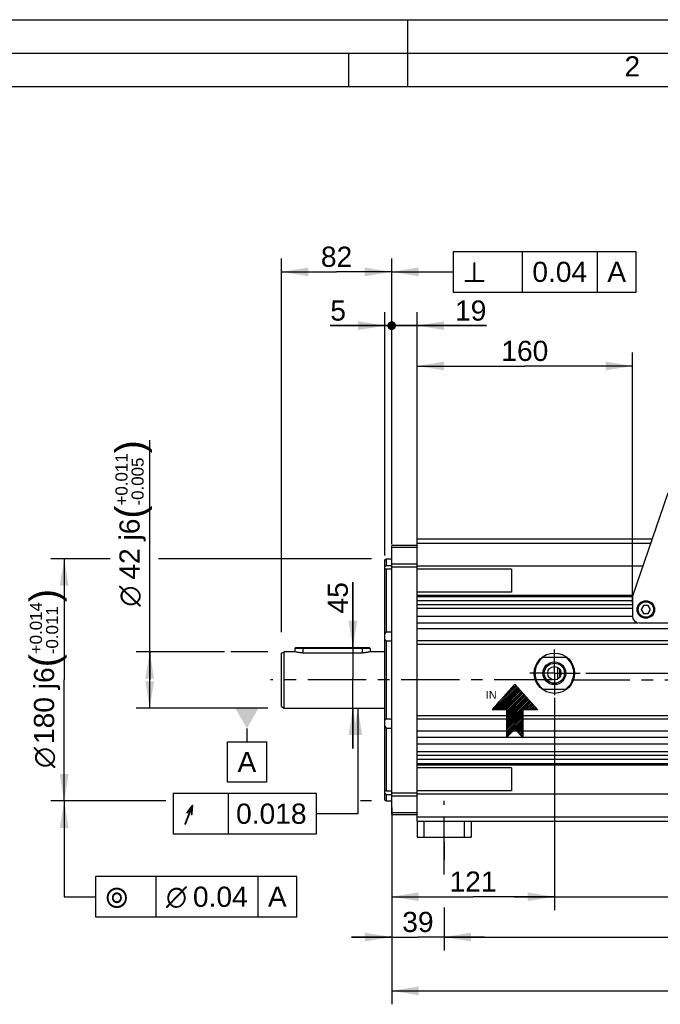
# Model space of a CAD drawing. Header units: millimetres. Extents: x -134 to 420, y 0 to 297.
# Tile 24 of 57: x 72 to 168, y 151 to 297. Entities that reach past the tile are written whole.
import ezdxf
from ezdxf.enums import TextEntityAlignment as Align

# ---------------------------------------------------------------- set-up
doc = ezdxf.new("R2010")
doc.units = ezdxf.units.MM
doc.header["$LTSCALE"] = 23.1
doc.linetypes.add('CENTER', pattern=[0.6, 0.375, -0.075, 0.075, -0.075])
doc.layers.get('0').update_dxf_attribs({"linetype": 'CONTINUOUS'})
for name, color, linetype in [('AXIS', 7, 'CONTINUOUS'), ('COMPONENTS', 7, 'CONTINUOUS'), ('CUT', 7, 'CONTINUOUS'), ('DETAIL', 7, 'CONTINUOUS'), ('DIMENSION', 7, 'CONTINUOUS'), ('DPLANE', 7, 'CONTINUOUS'), ('GTOL', 7, 'CONTINUOUS'), ('PROTRUSION', 7, 'CONTINUOUS')]:
    doc.layers.add(name, color=color, linetype=linetype)
doc.styles.get("Standard").update_dxf_attribs({"font": 'arial.ttf'})
doc.styles.add('TEXTSTYLE_11', font='arial.ttf')
doc.styles.add('TEXTSTYLE_2', font='arial.ttf')
doc.styles.add('TEXTSTYLE_3', font='arial.ttf')
doc.styles.add('TEXTSTYLE_4', font='gdt')
doc.dimstyles.new('DIMSTYLE_1', dxfattribs={"dimtxt": 3, "dimasz": 4, "dimexe": 0.18, "dimexo": 0.0625, "dimgap": 0.09, "dimtad": 1, "dimlfac": 5, "dimdsep": 46, "dimtxsty": 'STANDARD', "dimblk": '_FILLED', "dimblk1": '_FILLED', "dimblk2": '_FILLED', "dimcen": 0.09, "dimadec": 0, "dimazin": 0, "dimtp": 0.3, "dimtm": 0.3, "dimtfac": 1, "dimtofl": 0, "dimtmove": 0, "dimatfit": 3, "dimldrblk": '_FILLED', "dimfxl": 1, "dimtolj": 1, "dimarcsym": 0})
doc.dimstyles.new('DIMSTYLE_10', dxfattribs={"dimtxt": 3, "dimasz": 4, "dimexe": 0.18, "dimexo": 0.0625, "dimgap": 0.09, "dimtad": 1, "dimdec": 3, "dimlfac": 5, "dimdsep": 46, "dimtxsty": 'STANDARD', "dimblk": '_FILLED', "dimblk1": '_FILLED', "dimblk2": '_FILLED', "dimcen": 0.09, "dimadec": 0, "dimazin": 0, "dimtp": 0.2, "dimtm": 0.2, "dimtfac": 1, "dimtdec": 3, "dimtofl": 0, "dimtmove": 0, "dimatfit": 3, "dimldrblk": '_FILLED', "dimfxl": 1, "dimtolj": 1, "dimarcsym": 0})
doc.dimstyles.new('DIMSTYLE_11', dxfattribs={"dimtxt": 3, "dimasz": 4, "dimexe": 0.18, "dimexo": 0.0625, "dimgap": 0.09, "dimtad": 1, "dimdec": 3, "dimlfac": 5, "dimdsep": 46, "dimtxsty": 'STANDARD', "dimblk": '_FILLED', "dimblk1": '_FILLED', "dimblk2": '_FILLED', "dimcen": 0.09, "dimadec": 0, "dimazin": 0, "dimtp": 0.5, "dimtm": 0.5, "dimtfac": 1, "dimtdec": 3, "dimtofl": 0, "dimtmove": 0, "dimatfit": 3, "dimldrblk": '_FILLED', "dimfxl": 1, "dimtolj": 1, "dimarcsym": 0})
doc.dimstyles.new('DIMSTYLE_12', dxfattribs={"dimtxt": 3, "dimasz": 4, "dimexe": 0.18, "dimexo": 0.0625, "dimgap": 0.09, "dimtad": 1, "dimdec": 3, "dimlfac": 5, "dimdsep": 46, "dimtxsty": 'STANDARD', "dimblk": '_FILLED', "dimblk1": '_FILLED', "dimblk2": '_FILLED', "dimcen": 0.09, "dimadec": 0, "dimazin": 0, "dimtp": 0.8, "dimtm": 0.8, "dimtfac": 1, "dimtdec": 3, "dimtofl": 0, "dimtmove": 0, "dimatfit": 3, "dimldrblk": '_FILLED', "dimfxl": 1, "dimtolj": 1, "dimarcsym": 0})
doc.dimstyles.new('DIMSTYLE_13', dxfattribs={"dimtxt": 3, "dimasz": 4, "dimexe": 0.18, "dimexo": 0.0625, "dimgap": 0.09, "dimtad": 1, "dimdec": 3, "dimlfac": 5, "dimdsep": 46, "dimtxsty": 'STANDARD', "dimblk": '_FILLED', "dimblk1": '_FILLED', "dimblk2": '_FILLED', "dimcen": 0.09, "dimadec": 0, "dimazin": 0, "dimtp": 0.3, "dimtm": 0.3, "dimtfac": 1, "dimtdec": 3, "dimtofl": 0, "dimtmove": 0, "dimatfit": 3, "dimldrblk": '_FILLED', "dimfxl": 1, "dimtolj": 1, "dimarcsym": 0})
doc.dimstyles.new('DIMSTYLE_2', dxfattribs={"dimtxt": 3, "dimasz": 4, "dimexe": 0.18, "dimexo": 0.0625, "dimgap": 0.09, "dimtad": 1, "dimlfac": 5, "dimdsep": 46, "dimtxsty": 'STANDARD', "dimblk": '_FILLED', "dimblk1": '_FILLED', "dimblk2": '_FILLED', "dimcen": 0.09, "dimadec": 0, "dimazin": 0, "dimtp": 0.5, "dimtm": 0.5, "dimtfac": 1, "dimtofl": 0, "dimtmove": 0, "dimatfit": 3, "dimldrblk": '_FILLED', "dimfxl": 1, "dimtolj": 1, "dimarcsym": 0})
doc.dimstyles.new('DIMSTYLE_3', dxfattribs={"dimtxt": 3, "dimasz": 4, "dimexe": 0.18, "dimexo": 0.0625, "dimgap": 0.09, "dimtad": 1, "dimdec": 3, "dimlfac": 5, "dimdsep": 46, "dimtxsty": 'STANDARD', "dimblk": '_FILLED', "dimblk1": '_FILLED', "dimblk2": '_FILLED', "dimcen": 0.09, "dimadec": 0, "dimazin": 0, "dimtol": 1, "dimtp": 0.014, "dimtm": 0.011, "dimtfac": 0.6, "dimtdec": 3, "dimtofl": 0, "dimtmove": 0, "dimatfit": 3, "dimldrblk": '_FILLED', "dimfxl": 1, "dimtolj": 1, "dimarcsym": 0})
doc.dimstyles.new('DIMSTYLE_6', dxfattribs={"dimtxt": 3, "dimasz": 4, "dimexe": 0.18, "dimexo": 0.0625, "dimgap": 0.09, "dimtad": 1, "dimlfac": 5, "dimdsep": 46, "dimtxsty": 'STANDARD', "dimblk": '_FILLED', "dimblk1": '_FILLED', "dimblk2": '_FILLED', "dimcen": 0.09, "dimadec": 0, "dimazin": 0, "dimtp": 0.1, "dimtm": 0.1, "dimtfac": 1, "dimtofl": 0, "dimtmove": 0, "dimatfit": 3, "dimldrblk": '_FILLED', "dimfxl": 1, "dimtolj": 1, "dimarcsym": 0})
doc.dimstyles.new('DIMSTYLE_8', dxfattribs={"dimtxt": 3, "dimasz": 4, "dimexe": 0.18, "dimexo": 0.0625, "dimgap": 0.09, "dimtad": 1, "dimdec": 3, "dimlfac": 5, "dimdsep": 46, "dimtxsty": 'STANDARD', "dimblk": '_FILLED', "dimblk1": '_FILLED', "dimblk2": '_FILLED', "dimcen": 0.09, "dimadec": 0, "dimazin": 0, "dimtol": 1, "dimtp": 0.011, "dimtm": 0.005, "dimtfac": 0.6, "dimtdec": 3, "dimtofl": 0, "dimtmove": 0, "dimatfit": 3, "dimldrblk": '_FILLED', "dimfxl": 1, "dimtolj": 1, "dimarcsym": 0})
doc.dimstyles.new('DIMSTYLE_9', dxfattribs={"dimtxt": 3, "dimasz": 4, "dimexe": 0.18, "dimexo": 0.0625, "dimgap": 0.09, "dimtad": 1, "dimlfac": 5, "dimdsep": 46, "dimtxsty": 'STANDARD', "dimblk": '_FILLED', "dimblk1": '_FILLED', "dimblk2": '_FILLED', "dimcen": 0.09, "dimadec": 0, "dimazin": 0, "dimtp": 0.2, "dimtm": 0.2, "dimtfac": 1, "dimtofl": 0, "dimtmove": 0, "dimatfit": 3, "dimldrblk": '_FILLED', "dimfxl": 1, "dimtolj": 1, "dimarcsym": 0})
doc.dimstyles.get("Standard").update_dxf_attribs({"dimtxt": 3, "dimasz": 4, "dimexe": 0.18, "dimexo": 0.0625, "dimgap": 0.09, "dimtad": 1, "dimdec": 3, "dimdsep": 46, "dimtxsty": 'STANDARD', "dimblk": '_FILLED', "dimblk1": '_FILLED', "dimblk2": '_FILLED', "dimcen": 0.09, "dimadec": 0, "dimazin": 0, "dimtol": 1, "dimtp": 0.001, "dimtm": 0.001, "dimtfac": 1, "dimtdec": 3, "dimtofl": 0, "dimtmove": 0, "dimatfit": 3, "dimldrblk": '_FILLED', "dimfxl": 1, "dimtolj": 1, "dimarcsym": 0})

# ---------------------------------------------------------------- blocks, each defined once
blk = doc.blocks.new('_FILLED')
at = {"color": 0, "linetype": 'BYBLOCK'}
blk.add_solid([(0, 0), (-1, 0.1625), (-1, -0.1625)], dxfattribs=at)
blk = doc.blocks.new('*D0')
at = {"layer": 'DIMENSION', "color": 2, "linetype": 'CONTINUOUS'}
for p, q in [((127.63, 177.17), (127.63, 158.55)), ((135.43, 174.7), (135.43, 172.08)), ((135.43, 164.93), (135.43, 158.55)), ((127.63, 160.55), (121.63, 160.55)), ((121.63, 160.55), (131.53, 160.55)), ((141.43, 160.55), (131.53, 160.55)), ((135.43, 160.55), (141.43, 160.55))]:
    blk.add_line(p, q, dxfattribs=at)
at = {"layer": 'DIMENSION', "color": 2, "linetype": 'CONTINUOUS', "xscale": 4, "yscale": 4, "zscale": 4}
blk.add_blockref('_FILLED', (127.63, 160.55), dxfattribs=at)
at = {"layer": 'DIMENSION', "color": 2, "linetype": 'CONTINUOUS', "xscale": 4, "yscale": 4, "zscale": 4, "rotation": 180}
blk.add_blockref('_FILLED', (135.43, 160.55), dxfattribs=at)
at = {"layer": 'DIMENSION', "color": 2, "linetype": 'CONTINUOUS', "insert": (131.53, 164.3), "char_height": 3, "width": 4.6617, "attachment_point": 2, "line_spacing_factor": 0.9}
blk.add_mtext('39', dxfattribs=at)
blk = doc.blocks.new('*D1')
at = {"layer": 'DIMENSION', "color": 2, "linetype": 'CONTINUOUS'}
for p, q in [((211.63, 173.51), (211.63, 158.55)), ((135.43, 162.55), (135.43, 160.49)), ((135.43, 160.55), (173.53, 160.55)), ((211.63, 160.55), (173.53, 160.55))]:
    blk.add_line(p, q, dxfattribs=at)
at = {"layer": 'DIMENSION', "color": 2, "linetype": 'CONTINUOUS', "xscale": 4, "yscale": 4, "zscale": 4, "rotation": 180}
blk.add_blockref('_FILLED', (135.43, 160.55), dxfattribs=at)
at = {"layer": 'DIMENSION', "color": 2, "linetype": 'CONTINUOUS', "xscale": 4, "yscale": 4, "zscale": 4}
blk.add_blockref('_FILLED', (211.63, 160.55), dxfattribs=at)
at = {"layer": 'DIMENSION', "color": 2, "linetype": 'CONTINUOUS', "insert": (173.53, 164.3), "char_height": 3, "width": 8.1524, "attachment_point": 2, "line_spacing_factor": 0.9}
blk.add_mtext('381 ', dxfattribs=at)
blk = doc.blocks.new('*D2')
at = {"layer": 'DIMENSION', "color": 2, "linetype": 'CONTINUOUS'}
for p, q in [((85.76, 216.8), (76.92, 216.8)), ((78.92, 216.8), (78.92, 198.8)), ((124.63, 216.8), (92.96, 216.8)), ((78.92, 180.8), (78.92, 198.8)), ((94.03, 180.8), (76.92, 180.8)), ((124.63, 180.8), (122.98, 180.8))]:
    blk.add_line(p, q, dxfattribs=at)
at = {"layer": 'DIMENSION', "color": 2, "linetype": 'CONTINUOUS', "xscale": 4, "yscale": 4, "zscale": 4}
for p, rotation in [((78.92, 216.8), 90), ((78.92, 180.8), 270)]:
    blk.add_blockref('_FILLED', p, dxfattribs=dict(at, rotation=rotation))
at = {"layer": 'DIMENSION', "color": 2, "linetype": 'CONTINUOUS'}
for s, height, p in [(')', 4.2, (78.02, 211.35)), ('(', 4.2, (78.02, 201.65)), ('180 j6', 3, (77.42, 194.97))]:
    blk.add_text(s, height=height, rotation=90, dxfattribs=at).set_placement(p, align=Align.CENTER)
for s, height, style, p in [('+0.014', 1.8, 'TEXTSTYLE_3', (75.62, 206.5)), ('-0.011', 1.8, 'TEXTSTYLE_3', (78.02, 206.19)), ('n', 3, 'TEXTSTYLE_4', (77.42, 187.26))]:
    blk.add_text(s, height=height, rotation=90, dxfattribs=dict(at, style=style)).set_placement(p, align=Align.CENTER)
blk = doc.blocks.new('*D7')
at = {"layer": 'DIMENSION', "color": 2, "linetype": 'CONTINUOUS'}
for p, q in [((91.64, 198.8), (91.64, 234.44)), ((102.76, 203), (89.64, 203)), ((91.64, 203), (91.64, 198.8)), ((109.23, 203), (103.71, 203)), ((91.64, 194.6), (91.64, 198.8)), ((109.23, 194.6), (89.64, 194.6))]:
    blk.add_line(p, q, dxfattribs=at)
at = {"layer": 'DIMENSION', "color": 2, "linetype": 'CONTINUOUS', "xscale": 4, "yscale": 4, "zscale": 4}
for p, rotation in [((91.64, 203), 90), ((91.64, 194.6), 270)]:
    blk.add_blockref('_FILLED', p, dxfattribs=dict(at, rotation=rotation))
at = {"layer": 'DIMENSION', "color": 2, "linetype": 'CONTINUOUS'}
for s, height, p in [(')', 4.2, (90.74, 232.49)), ('(', 4.2, (90.74, 222.79)), ('42 j6', 3, (90.14, 213.71))]:
    blk.add_text(s, height=height, rotation=90, dxfattribs=at).set_placement(p)
for s, height, style, p in [('+0.011', 1.8, 'TEXTSTYLE_3', (88.34, 224.74)), ('-0.005', 1.8, 'TEXTSTYLE_3', (90.74, 224.74)), ('n', 3, 'TEXTSTYLE_4', (90.14, 209.71))]:
    blk.add_text(s, height=height, rotation=90, dxfattribs=dict(at, style=style)).set_placement(p)
blk = doc.blocks.new('_DOT')
at = {"color": 0, "linetype": 'BYBLOCK'}
blk.add_line((-0.1625, 0), (-1, 0), dxfattribs=at)
at = {"color": 0, "linetype": 'BYBLOCK', "const_width": 0.1625}
blk.add_lwpolyline([(-0.08125, 0, 1), (0.08125, 0, 1)], format="xyb", close=True, dxfattribs=at)
blk = doc.blocks.new('*D8')
at = {"layer": 'DIMENSION', "color": 2, "linetype": 'CONTINUOUS'}
for p, q in [((127.63, 249.49), (127.63, 256.99)), ((126.63, 217.31), (126.63, 253.49)), ((126.63, 251.49), (118.49, 251.49)), ((118.49, 251.49), (127.13, 251.49)), ((133.63, 251.49), (127.13, 251.49)), ((127.63, 251.49), (133.63, 251.49))]:
    blk.add_line(p, q, dxfattribs=at)
at = {"layer": 'DIMENSION', "color": 2, "linetype": 'CONTINUOUS', "xscale": 4, "yscale": 4, "zscale": 4}
blk.add_blockref('_FILLED', (126.63, 251.49), dxfattribs=at)
at = {"layer": 'DIMENSION', "color": 2, "linetype": 'CONTINUOUS', "xscale": 4, "yscale": 4, "zscale": 4, "rotation": 180}
blk.add_blockref('_DOT', (127.63, 251.49), dxfattribs=at)
at = {"layer": 'DIMENSION', "color": 2, "linetype": 'CONTINUOUS', "insert": (120.83, 255.24), "char_height": 3, "width": 2.3309, "attachment_point": 3, "line_spacing_factor": 0.9}
blk.add_mtext('5', dxfattribs=at)
blk = doc.blocks.new('*D9')
at = {"layer": 'DIMENSION', "color": 2, "linetype": 'CONTINUOUS'}
for p, q in [((111.23, 205.92), (111.23, 261.49)), ((127.63, 219.62), (127.63, 261.49)), ((111.23, 259.49), (119.43, 259.49)), ((127.63, 259.49), (119.43, 259.49))]:
    blk.add_line(p, q, dxfattribs=at)
at = {"layer": 'DIMENSION', "color": 2, "linetype": 'CONTINUOUS', "xscale": 4, "yscale": 4, "zscale": 4, "rotation": 180}
blk.add_blockref('_FILLED', (111.23, 259.49), dxfattribs=at)
at = {"layer": 'DIMENSION', "color": 2, "linetype": 'CONTINUOUS', "xscale": 4, "yscale": 4, "zscale": 4}
blk.add_blockref('_FILLED', (127.63, 259.49), dxfattribs=at)
at = {"layer": 'DIMENSION', "color": 2, "linetype": 'CONTINUOUS', "insert": (119.43, 263.24), "char_height": 3, "width": 4.6617, "attachment_point": 2, "line_spacing_factor": 0.9}
blk.add_mtext('82', dxfattribs=at)
blk = doc.blocks.new('*D11')
at = {"layer": 'DIMENSION', "color": 2, "linetype": 'CONTINUOUS'}
for p, q in [((127.63, 218.97), (127.63, 253.49)), ((131.43, 219.72), (131.43, 253.49)), ((127.63, 251.49), (121.63, 251.49)), ((121.63, 251.49), (129.53, 251.49)), ((141.71, 251.49), (129.53, 251.49)), ((131.43, 251.49), (141.71, 251.49))]:
    blk.add_line(p, q, dxfattribs=at)
at = {"layer": 'DIMENSION', "color": 2, "linetype": 'CONTINUOUS', "xscale": 4, "yscale": 4, "zscale": 4}
blk.add_blockref('_DOT', (127.63, 251.49), dxfattribs=at)
at = {"layer": 'DIMENSION', "color": 2, "linetype": 'CONTINUOUS', "xscale": 4, "yscale": 4, "zscale": 4, "rotation": 180}
blk.add_blockref('_FILLED', (131.43, 251.49), dxfattribs=at)
at = {"layer": 'DIMENSION', "color": 2, "linetype": 'CONTINUOUS', "insert": (137.05, 255.24), "char_height": 3, "width": 4.6617, "attachment_point": 1, "line_spacing_factor": 0.9}
blk.add_mtext('19', dxfattribs=at)
blk = doc.blocks.new('*D12')
at = {"layer": 'DIMENSION', "color": 2, "linetype": 'CONTINUOUS'}
for p, q in [((151.83, 196.15), (151.83, 164.55)), ((127.63, 179.83), (127.63, 164.55)), ((127.63, 166.55), (139.73, 166.55)), ((151.83, 166.55), (139.73, 166.55))]:
    blk.add_line(p, q, dxfattribs=at)
at = {"layer": 'DIMENSION', "color": 2, "linetype": 'CONTINUOUS', "xscale": 4, "yscale": 4, "zscale": 4, "rotation": 180}
blk.add_blockref('_FILLED', (127.63, 166.55), dxfattribs=at)
at = {"layer": 'DIMENSION', "color": 2, "linetype": 'CONTINUOUS', "xscale": 4, "yscale": 4, "zscale": 4}
blk.add_blockref('_FILLED', (151.83, 166.55), dxfattribs=at)
at = {"layer": 'DIMENSION', "color": 2, "linetype": 'CONTINUOUS', "insert": (139.73, 170.3), "char_height": 3, "width": 6.9926, "attachment_point": 2, "line_spacing_factor": 0.9}
blk.add_mtext('121', dxfattribs=at)
blk = doc.blocks.new('*D15')
at = {"layer": 'DIMENSION', "color": 2, "linetype": 'CONTINUOUS'}
for p, q in [((231.93, 199.8), (231.93, 208.59)), ((231.93, 208.59), (231.93, 198.8)), ((156.49, 199.8), (233.93, 199.8)), ((199.79, 197.8), (233.93, 197.8)), ((231.93, 191.8), (231.93, 198.8)), ((231.93, 197.8), (231.93, 191.8))]:
    blk.add_line(p, q, dxfattribs=at)
at = {"layer": 'DIMENSION', "color": 2, "linetype": 'CONTINUOUS', "xscale": 4, "yscale": 4, "zscale": 4}
for p, rotation in [((231.93, 199.8), 270), ((231.93, 197.8), 90)]:
    blk.add_blockref('_FILLED', p, dxfattribs=dict(at, rotation=rotation))
at = {"layer": 'DIMENSION', "color": 2, "linetype": 'CONTINUOUS', "insert": (228.18, 203.93), "char_height": 3, "width": 4.6617, "attachment_point": 1, "rotation": 90, "line_spacing_factor": 0.9}
blk.add_mtext('10', dxfattribs=at)
blk = doc.blocks.new('*D17')
at = {"color": 2, "linetype": 'CONTINUOUS'}
for p, q in [((151.83, 194.51), (151.83, 164.55)), ((195.83, 192.39), (195.83, 164.55)), ((151.83, 166.55), (145.83, 166.55)), ((145.83, 166.55), (173.83, 166.55)), ((201.83, 166.55), (173.83, 166.55)), ((195.83, 166.55), (201.83, 166.55))]:
    blk.add_line(p, q, dxfattribs=at)
at = {"color": 2, "linetype": 'CONTINUOUS', "xscale": 4, "yscale": 4, "zscale": 4}
blk.add_blockref('_FILLED', (151.83, 166.55), dxfattribs=at)
at = {"color": 2, "linetype": 'CONTINUOUS', "xscale": 4, "yscale": 4, "zscale": 4, "rotation": 180}
blk.add_blockref('_FILLED', (195.83, 166.55), dxfattribs=at)
at = {"color": 2, "linetype": 'CONTINUOUS', "insert": (173.83, 170.3), "char_height": 3, "width": 6.9926, "attachment_point": 2, "line_spacing_factor": 0.9}
blk.add_mtext('220', dxfattribs=at)
blk = doc.blocks.new('*D18')
at = {"color": 2, "linetype": 'CONTINUOUS'}
for p, q in [((127.63, 178.7), (127.63, 150.55)), ((221.83, 179.88), (221.83, 172.44)), ((221.83, 166.73), (221.83, 150.55)), ((127.63, 152.55), (174.73, 152.55)), ((221.83, 152.55), (174.73, 152.55))]:
    blk.add_line(p, q, dxfattribs=at)
at = {"color": 2, "linetype": 'CONTINUOUS', "xscale": 4, "yscale": 4, "zscale": 4, "rotation": 180}
blk.add_blockref('_FILLED', (127.63, 152.55), dxfattribs=at)
at = {"color": 2, "linetype": 'CONTINUOUS', "xscale": 4, "yscale": 4, "zscale": 4}
blk.add_blockref('_FILLED', (221.83, 152.55), dxfattribs=at)
at = {"color": 2, "linetype": 'CONTINUOUS', "insert": (174.73, 156.3), "char_height": 3, "width": 6.9926, "attachment_point": 2, "line_spacing_factor": 0.9}
blk.add_mtext('471', dxfattribs=at)
blk = doc.blocks.new('*D19')
at = {"color": 2, "linetype": 'CONTINUOUS'}
for p, q in [((121.86, 203.6), (121.86, 213.34)), ((121.86, 213.34), (121.86, 199.1)), ((116.43, 203.6), (123.86, 203.6)), ((121.86, 188.6), (121.86, 199.1)), ((113.63, 194.6), (123.86, 194.6)), ((121.86, 194.6), (121.86, 188.6))]:
    blk.add_line(p, q, dxfattribs=at)
at = {"color": 2, "linetype": 'CONTINUOUS', "xscale": 4, "yscale": 4, "zscale": 4}
for p, rotation in [((121.86, 203.6), 270), ((121.86, 194.6), 90)]:
    blk.add_blockref('_FILLED', p, dxfattribs=dict(at, rotation=rotation))
at = {"color": 2, "linetype": 'CONTINUOUS', "insert": (118.11, 208.68), "char_height": 3, "width": 4.6617, "attachment_point": 1, "rotation": 90, "line_spacing_factor": 0.9}
blk.add_mtext('45', dxfattribs=at)
blk = doc.blocks.new('*D25')
at = {"color": 2, "linetype": 'CONTINUOUS'}
for p, q in [((131.43, 218.06), (131.43, 247.49)), ((163.43, 210.27), (163.43, 247.49)), ((131.43, 245.49), (147.43, 245.49)), ((163.43, 245.49), (147.43, 245.49))]:
    blk.add_line(p, q, dxfattribs=at)
at = {"color": 2, "linetype": 'CONTINUOUS', "xscale": 4, "yscale": 4, "zscale": 4, "rotation": 180}
blk.add_blockref('_FILLED', (131.43, 245.49), dxfattribs=at)
at = {"color": 2, "linetype": 'CONTINUOUS', "xscale": 4, "yscale": 4, "zscale": 4}
blk.add_blockref('_FILLED', (163.43, 245.49), dxfattribs=at)
at = {"color": 2, "linetype": 'CONTINUOUS', "insert": (147.43, 249.24), "char_height": 3, "width": 6.9926, "attachment_point": 2, "line_spacing_factor": 0.9}
blk.add_mtext('160', dxfattribs=at)
blk = doc.blocks.new('COOLING_OUT_BL4', base_point=(145.45, 194.18))
at = {"layer": 'DETAIL', "color": 1, "linetype": 'CONTINUOUS'}
for p, q in [((145.93, 198.18), (142.57, 194.39)), ((146.2, 197.89), (142.71, 194.39)), ((146.32, 197.75), (142.96, 194.39)), ((146.08, 198.02), (143.43, 195.37)), ((145.96, 198.15), (145.45, 197.64)), ((149.3, 194.39), (145.93, 198.18)), ((146.44, 197.62), (143.21, 194.39)), ((146.56, 197.48), (143.47, 194.39)), ((146.67, 197.35), (143.72, 194.39)), ((146.79, 197.22), (143.97, 194.39)), ((146.91, 197.08), (144.22, 194.39)), ((147.03, 196.95), (144.47, 194.39)), ((147.15, 196.82), (144.7, 194.37)), ((147.27, 196.68), (144.7, 194.12)), ((147.39, 196.55), (144.7, 193.87)), ((147.5, 196.42), (144.7, 193.61)), ((147.62, 196.28), (144.7, 193.36)), ((147.74, 196.15), (144.7, 193.11)), ((147.86, 196.02), (144.7, 192.86)), ((147.98, 195.88), (144.7, 192.61)), ((148.1, 195.75), (144.7, 192.35)), ((148.22, 195.62), (144.7, 192.1)), ((148.33, 195.48), (147.25, 194.39)), ((148.45, 195.35), (147.5, 194.39)), ((148.57, 195.22), (147.75, 194.39)), ((148.69, 195.08), (148, 194.39)), ((148.81, 194.95), (148.25, 194.39)), ((148.93, 194.82), (148.51, 194.39)), ((142.57, 194.39), (144.7, 194.39)), ((144.7, 194.39), (144.7, 190.21)), ((147.2, 194.35), (144.7, 191.85)), ((147.2, 194.09), (144.7, 191.6)), ((147.2, 193.84), (144.7, 191.35)), ((147.2, 193.59), (144.7, 191.09)), ((147.2, 193.34), (144.7, 190.84)), ((147.2, 194.39), (149.3, 194.39)), ((147.2, 190.18), (147.2, 194.39)), ((149.05, 194.68), (148.76, 194.39)), ((149.17, 194.55), (149.01, 194.39)), ((149.28, 194.42), (149.26, 194.39)), ((147.2, 193.08), (144.7, 190.59)), ((147.2, 192.83), (144.7, 190.34)), ((147.2, 192.58), (146, 191.38)), ((147.2, 192.33), (146.12, 191.26)), ((147.2, 192.08), (146.25, 191.13)), ((144.7, 190.21), (145.93, 191.45)), ((145.93, 191.45), (147.2, 190.18)), ((147.2, 191.82), (146.38, 191)), ((147.2, 191.57), (146.5, 190.88)), ((147.2, 191.32), (146.63, 190.75)), ((147.2, 191.07), (146.75, 190.63)), ((147.2, 190.82), (146.88, 190.5)), ((147.2, 190.56), (147.01, 190.37)), ((147.2, 190.31), (147.13, 190.25))]:
    blk.add_line(p, q, dxfattribs=at)
at = {"layer": 'DETAIL', "color": 2, "linetype": 'CONTINUOUS', "style": 'TEXTSTYLE_11'}
blk.add_text('IN', height=1.179, dxfattribs=at).set_placement((141.6, 195.99))

msp = doc.modelspace()

# ---------------------------------------------------------------- linework, layer by layer
at = {"color": 2, "linetype": 'CONTINUOUS'}
for p, q in [((0, 297), (420, 297)), ((130, 297), (130, 287)), ((20, 292), (415, 292)), ((121.25, 287), (121.25, 292)), ((92.56672, 169.54886), (92.56672, 163.54886)), ((107.71913, 169.54886), (107.71913, 163.54886))]:
    msp.add_line(p, q, dxfattribs=at)
at = {"color": 7, "linetype": 'CONTINUOUS'}
for p, q in [((410, 287), (25, 287)), ((113.34961, 203.59505), (113.22961, 203.47505)), ((124.30957, 203.59505), (113.34966, 203.59505)), ((124.30961, 203.59505), (124.42961, 203.47505)), ((113.22961, 203.47505), (113.22961, 202.99505)), ((124.42961, 203.47505), (113.22961, 203.47505)), ((124.42961, 203.47505), (124.42961, 202.99505))]:
    msp.add_line(p, q, dxfattribs=at)
at = {"color": 9, "linetype": 'CONTINUOUS'}
for p, q in [((114.42961, 203.59505), (114.42961, 202.81998)), ((123.22961, 203.59505), (123.22961, 202.81998))]:
    msp.add_line(p, q, dxfattribs=at)
at = {"color": 2, "linetype": 'CONTINUOUS'}
for points in [[(83.56672, 163.54886), (113.50724, 163.54886), (113.50724, 169.54886)], [(113.50724, 169.54886), (83.56672, 169.54886), (83.56672, 163.54886)]]:
    msp.add_lwpolyline(points, dxfattribs=at)
at = {"layer": 'AXIS', "color": 7, "linetype": 'CONTINUOUS'}
for p, q in [((145.42961, 215.28969), (131.42961, 215.28969)), ((145.42961, 215.28969), (145.42961, 211.85749)), ((145.42961, 211.85749), (131.42961, 211.85749)), ((131.42961, 206.7177), (131.42961, 208.29505)), ((131.42961, 207.29505), (164.22396, 207.29505)), ((218.62961, 206.40827), (131.42961, 206.40827)), ((131.42961, 192.72837), (131.42961, 204.86173)), ((218.62961, 204.63311), (131.42961, 204.63311)), ((131.42961, 204.09505), (218.62961, 204.09505)), ((131.42961, 193.49505), (218.62961, 193.49505)), ((218.62961, 192.957), (131.42961, 192.957)), ((218.62961, 191.18184), (131.42961, 191.18184)), ((131.42961, 189.29505), (131.42961, 190.8724)), ((131.42961, 190.29505), (218.62961, 190.29505)), ((145.42961, 185.73262), (131.42961, 185.73262)), ((145.42961, 185.73262), (145.42961, 182.30042)), ((145.42961, 182.30042), (131.42961, 182.30042))]:
    msp.add_line(p, q, dxfattribs=at)
at = {"layer": 'AXIS', "color": 2, "linetype": 'CENTER'}
for p, q in [((151.82961, 199.79505), (151.82961, 203.3436)), ((151.82961, 199.79505), (148.16901, 199.79505)), ((151.82961, 199.79505), (151.82961, 196.50908)), ((151.82961, 199.79505), (155.67799, 199.79505)), ((151.55299, 198.79505), (109.60213, 198.79505)), ((154.39154, 198.79505), (205.64731, 198.79505)), ((135.42961, 169.83739), (135.42961, 180.79505))]:
    msp.add_line(p, q, dxfattribs=at)
at = {"layer": 'COMPONENTS', "color": 7, "linetype": 'CONTINUOUS'}
for p, q in [((168.69761, 226.59825), (163.42961, 211.27317)), ((127.66961, 218.59505), (127.62961, 218.59505)), ((127.62961, 205.96741), (127.62961, 218.59497)), ((127.66961, 178.79505), (127.66961, 218.79505)), ((131.42961, 218.79505), (127.66961, 218.79505)), ((131.42961, 211.24671), (131.42961, 218.79505)), ((126.62961, 216.67959), (126.82961, 216.79505)), ((126.82961, 216.79505), (126.82961, 215.83426)), ((126.82961, 216.79505), (127.62961, 216.79505)), ((127.66961, 217.76892), (127.62961, 217.76892)), ((126.62961, 180.91052), (126.62961, 216.67944)), ((126.82961, 215.83426), (127.62961, 215.83426)), ((126.82961, 215.30436), (126.82961, 205.96741)), ((126.82961, 215.30436), (127.62961, 215.30436)), ((127.66961, 216.63972), (127.62961, 216.63972)), ((127.66961, 215.61676), (131.42961, 215.61676)), ((163.42961, 211.27317), (163.42961, 208.27317)), ((131.42961, 208.29505), (131.42961, 209.99505)), ((165.0832, 209.87317), (164.73679, 209.27317)), ((165.77602, 209.87317), (165.0832, 209.87317)), ((166.12243, 209.27317), (165.77602, 209.87317)), ((164.73679, 209.27317), (165.0832, 208.67317)), ((165.0832, 208.67317), (165.77602, 208.67317)), ((165.77602, 208.67317), (166.12243, 209.27317)), ((127.66961, 207.37455), (127.62961, 207.37455)), ((131.42961, 204.86173), (131.42961, 206.7177)), ((164.42961, 207.27317), (179.42961, 207.27317)), ((126.82961, 205.96741), (127.62961, 205.96741)), ((126.82961, 204.59726), (126.82961, 192.99285)), ((126.82961, 204.59726), (127.62961, 204.59726)), ((127.62961, 192.99285), (127.62961, 204.59726)), ((127.66961, 204.45477), (127.62961, 204.45477)), ((111.22961, 202.76411), (111.62961, 202.99505)), ((111.22961, 194.82599), (111.22961, 202.76411)), ((111.62961, 194.59505), (111.62961, 202.99505)), ((113.22961, 202.99505), (111.62961, 202.99505)), ((114.42961, 202.81998), (123.22961, 202.81998)), ((126.62961, 202.99505), (124.42961, 202.99505)), ((150.02961, 202.19505), (153.62961, 202.19505)), ((152.60961, 200.42019), (152.60961, 199.16992)), ((152.64961, 199.22343), (152.64961, 200.36668)), ((152.68961, 199.28529), (152.68961, 200.30482)), ((153.62961, 197.39505), (150.02961, 197.39505)), ((111.22961, 194.82599), (111.62961, 194.59505)), ((111.62961, 194.59505), (126.62961, 194.59505)), ((126.82961, 192.99285), (127.62961, 192.99285)), ((127.66961, 193.13534), (127.62961, 193.13534)), ((131.42961, 190.8724), (131.42961, 192.72837)), ((126.82961, 191.6227), (126.82961, 182.28574)), ((126.82961, 191.6227), (127.62961, 191.6227)), ((127.62961, 178.99514), (127.62961, 191.6227)), ((127.66961, 190.21556), (127.62961, 190.21556)), ((131.42961, 187.59505), (131.42961, 189.29505)), ((131.42961, 178.79505), (131.42961, 186.3434)), ((126.82961, 182.28574), (127.62961, 182.28574)), ((126.82961, 181.75585), (126.82961, 180.79505)), ((126.82961, 181.75585), (127.62961, 181.75585)), ((131.42961, 181.97335), (127.66961, 181.97335)), ((126.62961, 180.91052), (126.82961, 180.79505)), ((126.82961, 180.79505), (127.62961, 180.79505)), ((127.66961, 180.95038), (127.62961, 180.95038)), ((127.66961, 179.82119), (127.62961, 179.82119)), ((127.66961, 178.99505), (127.62961, 178.99505)), ((127.66961, 178.79505), (131.42961, 178.79505)), ((131.42961, 177.79505), (131.42961, 175.39505)), ((131.42961, 177.79505), (139.42961, 177.79505)), ((132.42961, 177.79505), (132.42961, 175.39505)), ((138.42961, 177.79505), (138.42961, 175.39505)), ((139.42961, 177.79505), (139.42961, 175.39505)), ((131.42961, 175.39505), (139.42961, 175.39505))]:
    msp.add_line(p, q, dxfattribs=at)
at = {"layer": 'COMPONENTS', "color": 9, "linetype": 'CONTINUOUS'}
for p, q in [((131.42961, 218.49919), (127.66961, 218.49919)), ((127.66961, 216.06315), (131.42961, 216.06315)), ((152.32961, 198.92903), (152.32961, 200.66108)), ((131.42961, 181.52696), (127.66961, 181.52696)), ((127.66961, 179.09092), (131.42961, 179.09092))]:
    msp.add_line(p, q, dxfattribs=at)
at = {"layer": 'COMPONENTS', "color": 7, "linetype": 'CONTINUOUS'}
for centre, radius in [((165.42961, 209.27317), 1.3), ((165.42961, 209.27317), 1.14), ((151.82961, 199.79505), 3), ((151.82961, 199.79505), 1.7), ((151.82961, 199.79505), 1.5), ((151.82961, 199.79505), 1)]:
    msp.add_circle(centre, radius, dxfattribs=at)
for centre, radius, start, end in [((164.42961, 208.27317), 1, 180, 270), ((151.82961, 199.79505), 2.90001, 124.1484243, 235.8515757), ((151.82961, 199.79505), 2.90001, 304.1484243, 55.8515757)]:
    msp.add_arc(centre, radius, start, end, dxfattribs=at)
for points, knots in [([(126.82961, 215.83426), (126.8111, 215.81809), (126.74185, 215.75634), (126.67517, 215.69149), (126.62961, 215.6407)], [0, 0, 0, 0, 0.264809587, 1, 1, 1, 1]), ([(126.69702, 215.29505), (126.70744, 215.29505), (126.75176, 215.296), (126.79597, 215.30014), (126.82961, 215.30436)], [0, 0, 0, 0, 0.234996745, 1, 1, 1, 1]), ([(114.42961, 202.81998), (114.35118, 202.81998), (114.19728, 202.82448), (113.97451, 202.84372), (113.77001, 202.87217), (113.55378, 202.91225), (113.37655, 202.95424), (113.26019, 202.98632), (113.22961, 202.99505)], [0, 0, 0, 0, 0.193419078, 0.379419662, 0.551120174, 0.702356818, 0.921589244, 1, 1, 1, 1]), ([(124.42961, 202.99505), (124.39904, 202.98632), (124.28268, 202.95424), (124.10544, 202.91225), (123.88921, 202.87217), (123.68471, 202.84372), (123.46195, 202.82448), (123.30805, 202.81998), (123.22961, 202.81998)], [0, 0, 0, 0, 0.078410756, 0.297643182, 0.448879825, 0.620580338, 0.806580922, 1, 1, 1, 1]), ([(126.62961, 181.94941), (126.64408, 181.93328), (126.70766, 181.86564), (126.77602, 181.80265), (126.82961, 181.75585)], [0, 0, 0, 0, 0.233437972, 1, 1, 1, 1]), ([(126.82961, 182.28574), (126.81799, 182.2872), (126.77396, 182.29221), (126.72963, 182.29505), (126.69702, 182.29505)], [0, 0, 0, 0, 0.264356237, 1, 1, 1, 1])]:
    msp.add_open_spline(points, degree=3, knots=knots, dxfattribs=at)
for points in [[(126.62961, 215.29878), (126.65195, 215.29605), (126.67452, 215.29505), (126.69702, 215.29505)], [(126.82961, 205.96741), (126.75444, 205.88023), (126.68571, 205.7864), (126.62961, 205.68587)], [(126.62961, 204.80178), (126.68482, 204.72404), (126.75418, 204.65559), (126.82961, 204.59726)], [(126.82961, 192.99285), (126.75418, 192.93451), (126.68482, 192.86607), (126.62961, 192.78833)], [(126.62961, 191.90423), (126.68571, 191.80371), (126.75444, 191.70988), (126.82961, 191.6227)], [(126.69702, 182.29505), (126.67452, 182.29505), (126.65195, 182.29406), (126.62961, 182.29132)]]:
    msp.add_open_spline(points, degree=3, dxfattribs=at)
at = {"layer": 'CUT', "color": 7, "linetype": 'CONTINUOUS'}
for p, q in [((131.42961, 218.79505), (131.42961, 219.79505)), ((131.42961, 219.79505), (166.35901, 219.79505)), ((131.42961, 219.16237), (166.14153, 219.16237)), ((131.42961, 209.99505), (131.42961, 211.24671)), ((131.42961, 211.22774), (163.42961, 211.22774)), ((131.42961, 210.59505), (163.42961, 210.59505)), ((131.42961, 209.99505), (163.42961, 209.99505)), ((131.42961, 209.46037), (163.42961, 209.46037)), ((131.42961, 208.29505), (163.42961, 208.29505)), ((131.42961, 189.29505), (218.62961, 189.29505)), ((131.42961, 188.12974), (218.62961, 188.12974)), ((131.42961, 186.3434), (131.42961, 187.59505)), ((131.42961, 187.59505), (218.62961, 187.59505)), ((131.42961, 186.99505), (218.62961, 186.99505)), ((131.42961, 186.36237), (218.62961, 186.36237)), ((131.42961, 177.79505), (131.42961, 178.79505)), ((131.42961, 178.42774), (218.62961, 178.42774)), ((139.42961, 177.79505), (207.62961, 177.79505))]:
    msp.add_line(p, q, dxfattribs=at)
at = {"layer": 'DETAIL', "color": 2, "linetype": 'CONTINUOUS'}
for p, q in [((147.04582, 262.49414), (147.04582, 256.49414)), ((158.19823, 262.49414), (158.19823, 256.49414))]:
    msp.add_line(p, q, dxfattribs=at)
for points in [[(136.79582, 256.49414), (163.98634, 256.49414), (163.98634, 262.49414)], [(163.98634, 262.49414), (136.79582, 262.49414), (136.79582, 256.49414)]]:
    msp.add_lwpolyline(points, dxfattribs=at)
at = {"layer": 'DPLANE', "color": 2, "linetype": 'CONTINUOUS'}
for p, q in [((106.09388, 191.59505), (106.09388, 189.58518)), ((103.19983, 183.58518), (103.19983, 189.58518)), ((103.19983, 189.58518), (108.98793, 189.58518)), ((108.98793, 189.58518), (108.98793, 183.58518)), ((108.98793, 183.58518), (103.19983, 183.58518))]:
    msp.add_line(p, q, dxfattribs=at)
msp.add_solid([(107.82593, 194.59505), (104.36183, 194.59505), (106.09388, 191.59505)], dxfattribs=at)
at = {"layer": 'GTOL', "color": 2, "linetype": 'CONTINUOUS'}
for p, q in [((95.10846, 181.8996), (95.10846, 175.8996)), ((116.46673, 181.8996), (95.10846, 181.8996)), ((103.35846, 175.8996), (103.35846, 181.8996)), ((116.46673, 175.8996), (116.46673, 181.8996)), ((95.10846, 175.8996), (116.46673, 175.8996))]:
    msp.add_line(p, q, dxfattribs=at)
at = {"layer": 'PROTRUSION', "color": 7, "linetype": 'CONTINUOUS'}
for p, q in [((131.42961, 215.74279), (164.96605, 215.74279)), ((131.42961, 211.40438), (163.47472, 211.40438)), ((131.42961, 186.18573), (218.62961, 186.18573)), ((131.42961, 181.84732), (218.62961, 181.84732))]:
    msp.add_line(p, q, dxfattribs=at)

# ---------------------------------------------------------------- block references
at = {"layer": 'DETAIL', "color": 2, "linetype": 'CONTINUOUS'}
msp.add_blockref('COOLING_OUT_BL4', (145.45311, 194.18403), dxfattribs=at)

# ---------------------------------------------------------------- texts
at = {"color": 2, "linetype": 'CONTINUOUS', "style": 'TEXTSTYLE_4'}
for s, p in [('r', (85.06672, 165.04886)), ('n', (94.06672, 165.04886))]:
    msp.add_text(s, height=3, dxfattribs=at).set_placement(p)
at = {"color": 2, "linetype": 'CONTINUOUS'}
for s, p in [('0.04', (98.06672, 165.04886)), ('A', (109.21913, 165.04886))]:
    msp.add_text(s, height=3, dxfattribs=at).set_placement(p)
at = {"color": 2, "linetype": 'CONTINUOUS', "insert": (162.25598, 291.56194), "char_height": 3, "width": 2.330855, "attachment_point": 1, "line_spacing_factor": 0.9, "style": 'TEXTSTYLE_2'}
msp.add_mtext('2', dxfattribs=at)
at = {"layer": 'DETAIL', "color": 2, "linetype": 'CONTINUOUS', "style": 'TEXTSTYLE_4'}
msp.add_text('b', height=3, dxfattribs=at).set_placement((138.29582, 257.99414))
at = {"layer": 'DETAIL', "color": 2, "linetype": 'CONTINUOUS'}
for s, p in [('0.04', (148.54582, 257.99414)), ('A', (159.69823, 257.99414))]:
    msp.add_text(s, height=3, dxfattribs=at).set_placement(p)
at = {"layer": 'DPLANE', "color": 2, "linetype": 'CONTINUOUS', "insert": (104.69983, 188.08518), "char_height": 3, "width": 2.7881041, "attachment_point": 1, "line_spacing_factor": 0.9}
msp.add_mtext('A', dxfattribs=at)
at = {"layer": 'GTOL', "color": 2, "linetype": 'CONTINUOUS', "style": 'TEXTSTYLE_4'}
msp.add_text('h', height=3, dxfattribs=at).set_placement((96.60846, 177.3996))
at = {"layer": 'GTOL', "color": 2, "linetype": 'CONTINUOUS'}
msp.add_text('0.018', height=3, dxfattribs=at).set_placement((104.48346, 177.3996))

# ---------------------------------------------------------------- dimensions: what is measured, and where the dimension line sits
at = {"color": 2, "linetype": 'CONTINUOUS'}
for base, p1, p2, dimstyle, picture, middle in [((163.42961, 245.49414), (131.42961, 218.06315), (163.42961, 210.27317), 'DIMSTYLE_11', '*D25', (143.93333, 247.74414)), ((195.82961, 166.54886), (151.82961, 194.50908), (195.82961, 192.3882), 'DIMSTYLE_11', '*D17', (170.33333, 168.79886)), ((221.82961, 152.54886), (127.62961, 178.69505), (221.82961, 179.88016), 'DIMSTYLE_12', '*D18', (171.23333, 154.79886))]:
    dim = msp.add_linear_dim(base=base, p1=p1, p2=p2, dimstyle=dimstyle, dxfattribs=at)
    dim.commit()
    dim.dimension.update_dxf_attribs({"geometry": picture, "text_midpoint": middle, "dimtype": 160})
dim = msp.add_linear_dim(base=(121.85645, 203.59505), p1=(113.62961, 194.59505), p2=(116.42961, 203.59505), angle=90, dimstyle='DIMSTYLE_13', dxfattribs=at)
dim.commit()
dim.dimension.update_dxf_attribs({"geometry": '*D19', "text_midpoint": (119.60645, 211.01197), "dimtype": 160})
at = {"layer": 'DIMENSION', "color": 2, "linetype": 'CONTINUOUS'}
dim = msp.add_linear_dim(base=(127.62961, 259.49414), p1=(111.22961, 205.91857), p2=(127.62961, 219.62431), dimstyle='DIMSTYLE_1', dxfattribs=at)
dim.commit()
dim.dimension.update_dxf_attribs({"geometry": '*D9', "text_midpoint": (117.09876, 261.74414), "dimtype": 160})
dim = msp.add_linear_dim(base=(127.62961, 251.49414), p1=(126.62961, 217.30578), p2=(127.62961, 256.99492), dimstyle='DIMSTYLE_6', override={"dimblk2": 'DOT', "dimsah": 1}, dxfattribs=at)
dim.commit()
dim.dimension.update_dxf_attribs({"geometry": '*D8', "text_midpoint": (117.32885, 253.74414), "dimtype": 160})
dim = msp.add_linear_dim(base=(127.62961, 251.49414), p1=(131.42961, 219.71542), p2=(127.62961, 218.97352), angle=180, dimstyle='DIMSTYLE_9', override={"dimblk2": 'DOT', "dimsah": 1}, dxfattribs=at)
dim.commit()
dim.dimension.update_dxf_attribs({"geometry": '*D11', "text_midpoint": (139.37788, 253.74414), "dimtype": 160})
for base, p1, p2, dimstyle, picture, middle in [((91.63895, 202.99505), (109.22961, 194.59505), (109.22961, 202.99505), 'DIMSTYLE_8', '*D7', (88.63895, 222.07539)), ((78.91669, 216.79505), (124.62961, 180.79505), (124.62961, 216.79505), 'DIMSTYLE_3', '*D2', (77.11332, 197.46486))]:
    dim = msp.add_linear_dim(base=base, p1=p1, p2=p2, angle=90, text='%%c<>', dimstyle=dimstyle, override={"dimpost": '<>j6'}, dxfattribs=at)
    dim.commit()
    dim.dimension.update_dxf_attribs({"geometry": picture, "text_midpoint": middle, "dimtype": 160})
for base, p1, p2, angle, dimstyle, picture, middle in [((231.92961, 197.79505), (156.48734, 199.79505), (199.78749, 197.79505), 270, 'DIMSTYLE_10', '*D15', (229.67961, 206.26126)), ((127.62961, 166.54886), (151.82961, 196.1537), (127.62961, 179.82832), 180, 'DIMSTYLE_2', '*D12', (136.23333, 168.79886)), ((127.62961, 160.54886), (135.42961, 174.69573), (127.62961, 177.17273), 180, 'DIMSTYLE_1', '*D0', (129.19876, 162.79886))]:
    dim = msp.add_linear_dim(base=base, p1=p1, p2=p2, angle=angle, dimstyle=dimstyle, dxfattribs=at)
    dim.commit()
    dim.dimension.update_dxf_attribs({"geometry": picture, "text_midpoint": middle, "dimtype": 160})
dim = msp.add_linear_dim(base=(135.42961, 160.54886), p1=(211.62961, 173.50771), p2=(135.42961, 162.54886), angle=180, text='<> ', dimstyle='DIMSTYLE_2', dxfattribs=at)
dim.commit()
dim.dimension.update_dxf_attribs({"geometry": '*D1', "text_midpoint": (169.45341, 162.79886), "dimtype": 160})

# ---------------------------------------------------------------- leaders
at = {"color": 2, "linetype": 'CONTINUOUS'}
msp.add_leader([(78.91669, 180.79505), (78.91669, 166.54886), (83.56672, 166.54886)], dimstyle='STANDARD', override={"dimtad": 0}, dxfattribs=at)
at = {"layer": 'DETAIL', "color": 2, "linetype": 'CONTINUOUS'}
msp.add_leader([(127.62961, 259.49414), (133.79582, 259.49414), (136.79582, 259.49414)], dimstyle='STANDARD', override={"dimtad": 0}, dxfattribs=at)
at = {"layer": 'GTOL', "color": 2, "linetype": 'CONTINUOUS'}
msp.add_leader([(122.59647, 194.59505), (122.59647, 178.8996), (116.46673, 178.8996)], dimstyle='STANDARD', override={"dimtad": 0}, dxfattribs=at)

doc.saveas('drawing.dxf')
